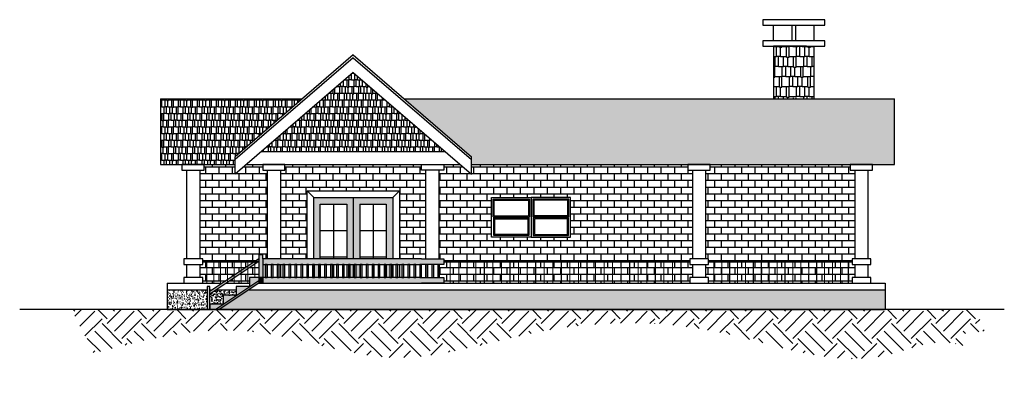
# Model space of a CAD drawing. Header units: inches. Extents: x 87 to 983, y 685 to 1009.
import ezdxf

# ---------------------------------------------------------------- set-up
doc = ezdxf.new("R2010")
doc.units = ezdxf.units.IN
pattern_1 = [(0, (0, -131.2354), (0, 6.096), []), (90, (0, -131.2354), (-6.096, 6.096), [6.096, -6.096])]
pattern_2 = [(50, (0, -131.2354), (5.46554, -0.478173), [0.5715, -6.2865]), (355, (0, -131.2354), (-1.057303, 5.731705), [0.4572, -5.029218]), (100.45144, (0.4555, -131.275), (4.408237, 5.253533), [0.4857, -5.342707]), (46.1842, (0, -129.7114), (8.13237, -1.26127), [0.85725, -9.42975]), (96.63556, (0.678, -129.8165), (7.122124, 7.422784), [0.72855, -8.01407]), (351.18415, (0, -129.711), (7.122124, 7.422784), [0.6858, -7.54379]), (21, (0.762, -130.0924), (4.548432, -3.067956), [0.5715, -6.2865]), (326, (0.762, -130.0924), (1.85406, 5.52564), [0.4572, -5.0292]), (71.45144, (1.141, -130.348), (6.402493, 2.457683), [0.4857, -5.342698]), (37.5, (0, -131.2354), (0.092658, 2.5366512), [0, -4.96824, 0, -5.1054, 0, -5.04825]), (7.5, (0, -131.2354), (2.00459, 3.005417), [0, -2.91084, 0, -4.85394, 0, -1.92405]), (327.5, (-1.6993, -131.2354), (4.067718, -0.1718623), [0, -1.905, 0, -5.9436, 0, -7.8867]), (317.5, (-2.4613, -131.2354), (4.443875, 0.762795), [0, -2.4765, 0, -3.94716, 0, -5.6007])]
pattern_3 = [(0, (0, -131.2354), (12.954, 6.096), [3.048, -2.54, 3.556, -1.524, 4.572, -2.032]), (0, (3.048, -130.9814), (12.954, 6.096), [2.54, -9.652, 2.032, -3.048]), (0, (9.144, -131.6164), (12.954, 6.096), [1.524, -15.748]), (90, (0, -131.2354), (-4.318, 6.096), [5.842, -18.542]), (90, (3.048, -131.2354), (-4.318, 6.096), [5.715, -18.669]), (90, (5.588, -131.2354), (-4.318, 6.096), [5.334, -19.05]), (90, (9.144, -131.6164), (-4.318, 6.096), [5.842, -18.542]), (90, (10.668, -131.6164), (-4.318, 6.096), [5.842, -18.542]), (90, (15.24, -131.2354), (-4.318, 6.096), [5.588, -18.796])]

# ---------------------------------------------------------------- blocks, each defined once
blk = doc.blocks.new('Window - Wood Frame 36 x 36 in.')
for p, q in [((1.5, 18.5), (34.5, 18.5)), ((2.5, 19.5), (33.5, 19.5)), ((2, 17.5), (34, 17.5)), ((3, 16.5), (33, 16.5))]:
    blk.add_line(p, q)
blk.add_lwpolyline([(0, 0), (0, 36), (36, 36), (36, 0)], close=True)
for points in [[(1.5, 18.5), (1.5, 34.5), (34.5, 34.5), (34.5, 18.5)], [(2.5, 19.5), (2.5, 33.5), (33.5, 33.5), (33.5, 19.5)], [(34, 17.5), (34, 1.5), (2, 1.5), (2, 17.5)], [(33, 16.5), (33, 2.5), (3, 2.5), (3, 16.5)]]:
    blk.add_lwpolyline(points)

msp = doc.modelspace()

# ---------------------------------------------------------------- hatches: boundary and pattern name
at = {"transparency": 33554528}
h = msp.add_hatch(dxfattribs=at)
h.set_pattern_fill('AR-RSHKE', color=256, scale=0.03)
h.set_pattern_definition([(0, (0, -131.235), (19.431, 9.144), [4.572, -3.81, 5.334, -2.286, 6.858, -3.048]), (0, (4.572, -130.854), (19.431, 9.144), [3.81, -14.478, 3.048, -4.572]), (0, (13.716, -131.807), (19.431, 9.144), [2.286, -23.622]), (90, (0, -131.2354), (-6.477, 9.144), [8.763, -27.813]), (90, (4.572, -131.2354), (-6.477, 9.144), [8.5725, -28.0035]), (90, (8.382, -131.2354), (-6.477, 9.144), [8.001, -28.575]), (90, (13.716, -131.807), (-6.477, 9.144), [8.763, -27.813]), (90, (16.002, -131.807), (-6.477, 9.144), [8.763, -27.813]), (90, (22.86, -131.2354), (-6.477, 9.144), [8.382, -28.194])])
h.paths.add_polyline_path([(772.71, 936.73), (809.75, 936.73), (809.75, 984.65), (772.71, 984.65)])
at = {"transparency": 33554687}
h = msp.add_hatch(dxfattribs=at)
h.set_pattern_fill('AR-RSHKE', color=256, scale=0.02)
h.set_pattern_definition(pattern_3)
h.paths.add_polyline_path([(473.87, 888.73), (390.26, 960.73), (306.65, 888.73)])
at = {"transparency": 33554582}
h = msp.add_hatch(dxfattribs=at)
h.set_pattern_fill('AR-RSHKE', color=256, scale=0.02)
h.set_pattern_definition(pattern_3)
h.paths.add_polyline_path([(214.82, 936.73), (214.82, 876.73), (282.7, 876.73), (282.7, 883.94), (344, 936.73)])
h = msp.add_hatch(dxfattribs=at)
h.set_pattern_fill('AR-RSHKE', color=256, scale=0.02)
h.set_pattern_definition(pattern_3)
h.paths.add_polyline_path([(882.82, 876.73), (882.82, 936.73), (436.52, 936.73), (497.82, 883.94), (497.82, 876.73)])
at = {"transparency": 33554528}
h = msp.add_hatch(dxfattribs=at)
h.set_pattern_fill('AR-B816', color=256, scale=0.03)
h.set_pattern_definition(pattern_1)
h.paths.add_polyline_path([(282.7, 868.11), (282.7, 876.73), (254.64, 876.73), (254.64, 871.66), (250.82, 871.66), (250.82, 790.92), (253.2, 790.92), (253.2, 788.39), (300.62, 788.39), (304.43, 790.92), (304.43, 794.72), (307.8, 794.72), (307.8, 790.92), (312.26, 790.92), (312.26, 871.66), (307.8, 871.66), (307.8, 876.73), (292.72, 876.73)])
at = {"transparency": 33554618}
h = msp.add_hatch(dxfattribs=at)
h.set_pattern_fill('AR-B816', color=256, scale=0.03)
h.set_pattern_definition(pattern_1)
h.paths.add_polyline_path([(348.26, 852.73), (432.26, 852.73), (432.26, 790.92), (452.45, 790.92), (456.26, 790.92), (456.26, 871.66), (452.45, 871.66), (452.45, 876.73), (328.08, 876.73), (328.08, 871.66), (324.26, 871.66), (324.26, 790.92), (348.26, 790.92)])
at = {"transparency": 33554528}
h = msp.add_hatch(dxfattribs=at)
h.set_pattern_fill('AR-B816', color=256, scale=0.03)
h.set_pattern_definition(pattern_1)
h.paths.add_polyline_path([(497.82, 868.11), (487.81, 876.73), (472.73, 876.73), (472.73, 871.66), (468.26, 871.66), (468.26, 790.92), (472.73, 790.92), (472.73, 788.39), (696.46, 788.39), (696.46, 790.92), (699.15, 790.92), (699.15, 871.66), (694.68, 871.66), (694.68, 876.73), (497.82, 876.73)])
h.paths.add_polyline_path([(516.05, 846.73), (552.05, 846.73), (588.05, 846.73), (588.05, 810.73), (552.05, 810.73), (516.05, 810.73)], flags=16)
h.paths.add_polyline_path([(516.05, 846.73), (552.05, 846.73), (552.05, 810.73), (516.05, 810.73)], flags=0)
h.paths.add_polyline_path([(517.55, 845.23), (550.55, 845.23), (550.55, 828.23), (550.05, 828.23), (550.05, 812.23), (518.05, 812.23), (518.05, 828.23), (518.02, 829.23), (517.55, 829.23)], flags=0)
h.paths.add_polyline_path([(518.55, 844.23), (549.55, 844.23), (549.55, 830.23), (518.55, 830.23)], flags=0)
h.paths.add_polyline_path([(519.05, 827.23), (549.05, 827.23), (549.05, 813.23), (519.05, 813.23)], flags=0)
h.paths.add_polyline_path([(552.05, 846.73), (588.05, 846.73), (588.05, 810.73), (552.05, 810.73)], flags=0)
h.paths.add_polyline_path([(553.55, 845.23), (586.55, 845.23), (586.55, 828.23), (586.05, 828.23), (586.05, 812.23), (554.05, 812.23), (554.05, 828.23), (554.02, 829.23), (553.55, 829.23)], flags=0)
h.paths.add_polyline_path([(554.55, 844.23), (585.55, 844.23), (585.55, 830.23), (554.55, 830.23)], flags=0)
h.paths.add_polyline_path([(555.05, 827.23), (585.05, 827.23), (585.05, 813.23), (555.05, 813.23)], flags=0)
h = msp.add_hatch(dxfattribs=at)
h.set_pattern_fill('AR-B816', color=256, scale=0.03)
h.set_pattern_definition(pattern_1)
h.paths.add_polyline_path([(846.82, 871.66), (842.36, 871.66), (842.36, 876.73), (714.96, 876.73), (714.96, 871.66), (711.15, 871.66), (711.15, 790.92), (713.52, 790.92), (713.52, 788.39), (844.14, 788.39), (844.14, 790.92), (846.82, 790.92)])
at = {"transparency": 33554523}
h = msp.add_hatch(color=256, dxfattribs=at)
h.dxf.hatch_style = 1
h.paths.add_polyline_path([(360.26, 840.73), (384.26, 840.73), (384.26, 790.92), (390.26, 790.92), (390.26, 846.73), (354.26, 846.73), (354.26, 790.92), (360.26, 790.92)])
h = msp.add_hatch(color=256, dxfattribs=at)
h.dxf.hatch_style = 1
h.paths.add_polyline_path([(396.26, 840.73), (420.26, 840.73), (420.26, 790.92), (426.26, 790.92), (426.26, 846.73), (390.26, 846.73), (390.26, 790.92), (396.26, 790.92)])
h = msp.add_hatch(color=256)
h.dxf.hatch_style = 1
h.paths.add_polyline_path([(304.43, 788.39), (304.43, 790.92), (259.8, 761.27), (259.8, 758.74)])
h = msp.add_hatch(color=256)
h.dxf.hatch_style = 1
h.paths.add_polyline_path([(307.8, 785.86), (307.8, 790.92), (307.8, 794.72), (304.43, 794.72), (304.43, 773.79), (307.8, 773.79)])
h = msp.add_hatch(color=256)
h.dxf.hatch_style = 1
h.paths.add_polyline_path([(452.45, 785.86), (472.73, 785.86), (472.73, 790.92), (452.45, 790.92), (307.8, 790.92), (307.8, 785.86)])
at = {"transparency": 33554528}
h = msp.add_hatch(dxfattribs=at)
h.set_pattern_fill('AR-B816', color=256, scale=0.03)
h.set_pattern_definition(pattern_1)
h.paths.add_polyline_path([(300.62, 788.39), (253.2, 788.39), (253.2, 785.86), (250.82, 785.86), (250.82, 773.79), (253.2, 773.79), (253.2, 768.73), (271.03, 768.73)])
h = msp.add_hatch(dxfattribs=at)
h.set_pattern_fill('AR-B816', color=256, scale=0.03)
h.set_pattern_definition(pattern_1)
h.paths.add_polyline_path([(304.43, 773.79), (304.43, 788.39), (274.84, 768.73), (295.8, 768.73), (295.8, 773.79)])
h = msp.add_hatch(color=256)
h.dxf.hatch_style = 1
h.paths.add_polyline_path([(311.94, 785.86), (310.2, 785.86), (310.2, 773.79), (311.94, 773.79)])
h = msp.add_hatch(color=256)
h.dxf.hatch_style = 1
h.paths.add_polyline_path([(317.35, 785.86), (315.61, 785.86), (315.61, 773.79), (317.35, 773.79)])
h = msp.add_hatch(color=256)
h.dxf.hatch_style = 1
h.paths.add_polyline_path([(322.76, 785.86), (321.02, 785.86), (321.02, 773.79), (322.76, 773.79)])
h = msp.add_hatch(color=256)
h.dxf.hatch_style = 1
h.paths.add_polyline_path([(327.96, 785.86), (326.22, 785.86), (326.22, 773.79), (327.96, 773.79)])
h = msp.add_hatch(color=256)
h.dxf.hatch_style = 1
h.paths.add_polyline_path([(333.37, 785.86), (331.63, 785.86), (331.63, 773.79), (333.37, 773.79)])
h = msp.add_hatch(color=256)
h.dxf.hatch_style = 1
h.paths.add_polyline_path([(338.79, 785.86), (337.04, 785.86), (337.04, 773.79), (338.79, 773.79)])
h = msp.add_hatch(color=256)
h.dxf.hatch_style = 1
h.paths.add_polyline_path([(344.2, 785.86), (342.46, 785.86), (342.46, 773.79), (344.2, 773.79)])
h = msp.add_hatch(color=256)
h.dxf.hatch_style = 1
h.paths.add_polyline_path([(349.61, 785.86), (347.87, 785.86), (347.87, 773.79), (349.61, 773.79)])
h = msp.add_hatch(color=256)
h.dxf.hatch_style = 1
h.paths.add_polyline_path([(355.02, 785.86), (353.28, 785.86), (353.28, 773.79), (355.02, 773.79)])
at = {"transparency": 33554523}
h = msp.add_hatch(color=256, dxfattribs=at)
h.dxf.hatch_style = 1
h.paths.add_polyline_path([(360.26, 785.86), (354.26, 785.86), (354.26, 773.79), (360.26, 773.79)])
h = msp.add_hatch(color=256)
h.dxf.hatch_style = 1
h.paths.add_polyline_path([(360.44, 785.86), (358.69, 785.86), (358.69, 773.79), (360.44, 773.79)])
h = msp.add_hatch(color=256)
h.dxf.hatch_style = 1
h.paths.add_polyline_path([(365.85, 785.86), (364.11, 785.86), (364.11, 773.79), (365.85, 773.79)])
h = msp.add_hatch(color=256)
h.dxf.hatch_style = 1
h.paths.add_polyline_path([(371.26, 785.86), (369.52, 785.86), (369.52, 773.79), (371.26, 773.79)])
h = msp.add_hatch(color=256)
h.dxf.hatch_style = 1
h.paths.add_polyline_path([(376.67, 785.86), (374.93, 785.86), (374.93, 773.79), (376.67, 773.79)])
h = msp.add_hatch(color=256)
h.dxf.hatch_style = 1
h.paths.add_polyline_path([(382.09, 785.86), (380.34, 785.86), (380.34, 773.79), (382.09, 773.79)])
h = msp.add_hatch(color=256, dxfattribs=at)
h.dxf.hatch_style = 1
h.paths.add_polyline_path([(384.26, 773.79), (390.26, 773.79), (390.26, 785.86), (384.26, 785.86)])
h = msp.add_hatch(color=256)
h.dxf.hatch_style = 1
h.paths.add_polyline_path([(387.5, 785.86), (385.76, 785.86), (385.76, 773.79), (387.5, 773.79)])
h = msp.add_hatch(color=256, dxfattribs=at)
h.dxf.hatch_style = 1
h.paths.add_polyline_path([(396.26, 785.86), (390.26, 785.86), (390.26, 773.79), (396.26, 773.79)])
h = msp.add_hatch(color=256)
h.dxf.hatch_style = 1
h.paths.add_polyline_path([(392.91, 785.86), (391.17, 785.86), (391.17, 773.79), (392.91, 773.79)])
h = msp.add_hatch(color=256)
h.dxf.hatch_style = 1
h.paths.add_polyline_path([(398.32, 785.86), (396.58, 785.86), (396.58, 773.79), (398.32, 773.79)])
h = msp.add_hatch(color=256)
h.dxf.hatch_style = 1
h.paths.add_polyline_path([(403.74, 785.86), (401.99, 785.86), (401.99, 773.79), (403.74, 773.79)])
h = msp.add_hatch(color=256)
h.dxf.hatch_style = 1
h.paths.add_polyline_path([(409.15, 785.86), (407.41, 785.86), (407.41, 773.79), (409.15, 773.79)])
h = msp.add_hatch(color=256)
h.dxf.hatch_style = 1
h.paths.add_polyline_path([(414.56, 785.86), (412.82, 785.86), (412.82, 773.79), (414.56, 773.79)])
h = msp.add_hatch(color=256)
h.dxf.hatch_style = 1
h.paths.add_polyline_path([(419.97, 785.86), (418.23, 785.86), (418.23, 773.79), (419.97, 773.79)])
h = msp.add_hatch(color=256, dxfattribs=at)
h.dxf.hatch_style = 1
h.paths.add_polyline_path([(420.26, 773.79), (426.26, 773.79), (426.26, 785.86), (420.26, 785.86)])
h = msp.add_hatch(color=256)
h.dxf.hatch_style = 1
h.paths.add_polyline_path([(425.38, 785.86), (423.64, 785.86), (423.64, 773.79), (425.38, 773.79)])
h = msp.add_hatch(color=256)
h.dxf.hatch_style = 1
h.paths.add_polyline_path([(430.8, 785.86), (429.06, 785.86), (429.06, 773.79), (430.8, 773.79)])
h = msp.add_hatch(color=256)
h.dxf.hatch_style = 1
h.paths.add_polyline_path([(436.21, 785.86), (434.47, 785.86), (434.47, 773.79), (436.21, 773.79)])
h = msp.add_hatch(color=256)
h.dxf.hatch_style = 1
h.paths.add_polyline_path([(441.62, 785.86), (439.88, 785.86), (439.88, 773.79), (441.62, 773.79)])
h = msp.add_hatch(color=256)
h.dxf.hatch_style = 1
h.paths.add_polyline_path([(447.03, 785.86), (445.29, 785.86), (445.29, 773.79), (447.03, 773.79)])
h = msp.add_hatch(color=256)
h.dxf.hatch_style = 1
h.paths.add_polyline_path([(452.45, 785.86), (450.7, 785.86), (450.7, 773.79), (452.45, 773.79)])
h = msp.add_hatch(color=256)
h.dxf.hatch_style = 1
h.paths.add_polyline_path([(458.01, 785.86), (456.26, 785.86), (456.26, 773.79), (458.01, 773.79)])
h = msp.add_hatch(color=256)
h.dxf.hatch_style = 1
h.paths.add_polyline_path([(463.42, 785.86), (461.68, 785.86), (461.68, 773.79), (463.42, 773.79)])
h = msp.add_hatch(color=256)
h.dxf.hatch_style = 1
h.paths.add_polyline_path([(468.83, 785.86), (467.09, 785.86), (467.09, 773.79), (468.83, 773.79)])
at = {"transparency": 33554528}
h = msp.add_hatch(dxfattribs=at)
h.set_pattern_fill('AR-B816', color=256, scale=0.03)
h.set_pattern_definition(pattern_1)
h.paths.add_polyline_path([(472.73, 788.39), (472.73, 785.86), (468.83, 785.86), (468.83, 773.79), (472.73, 773.79), (472.73, 768.73), (696.46, 768.73), (696.46, 773.79), (699.15, 773.79), (699.15, 785.86), (696.46, 785.86), (696.46, 788.39)])
h = msp.add_hatch(dxfattribs=at)
h.set_pattern_fill('AR-B816', color=256, scale=0.03)
h.set_pattern_definition(pattern_1)
h.paths.add_polyline_path([(713.52, 788.39), (713.52, 785.86), (711.15, 785.86), (711.15, 773.79), (713.52, 773.79), (713.52, 768.73), (844.14, 768.73), (844.14, 773.79), (846.82, 773.79), (846.82, 785.86), (844.14, 785.86), (844.14, 788.39)])
at = {"transparency": 33554687}
h = msp.add_hatch(color=256, dxfattribs=at)
h.dxf.hatch_style = 1
h.paths.add_polyline_path([(304.43, 770.83), (304.43, 773.79), (295.8, 773.79), (295.8, 765.79), (283.8, 765.79), (283.8, 757.79), (271.8, 757.79), (271.8, 749.79), (259.8, 749.79), (259.8, 744.73), (265.14, 744.73)])
h = msp.add_hatch(color=256)
h.dxf.hatch_style = 1
h.paths.add_polyline_path([(304.43, 768.73), (304.43, 770.83), (265.14, 744.73), (268.3, 744.73)])
h = msp.add_hatch(color=256)
h.dxf.hatch_style = 1
h.paths.add_polyline_path([(307.8, 773.79), (304.43, 773.79), (304.43, 768.73), (307.8, 768.73)])
h = msp.add_hatch(color=256)
h.dxf.hatch_style = 1
h.paths.add_polyline_path([(472.73, 773.79), (452.45, 773.79), (307.8, 773.79), (307.8, 768.73), (452.45, 768.73), (472.73, 768.73)])
h = msp.add_hatch(dxfattribs=at)
h.set_pattern_fill('AR-CONC', color=256, scale=0.03)
h.set_pattern_definition(pattern_2)
h.paths.add_polyline_path([(257.37, 744.73), (257.37, 762.73), (220.76, 762.73), (220.76, 744.73)])
h = msp.add_hatch(color=256)
h.dxf.hatch_style = 1
h.paths.add_polyline_path([(259.8, 765.7), (257.37, 765.7), (257.37, 744.73), (259.8, 744.73)])
h = msp.add_hatch(dxfattribs=at)
h.set_pattern_fill('AR-CONC', color=256, scale=0.03)
h.set_pattern_definition(pattern_2)
h.paths.add_polyline_path([(259.8, 758.74), (259.8, 749.79), (271.8, 749.79), (271.8, 757.79), (283.8, 757.79), (283.8, 762.73), (265.81, 762.73)])
h = msp.add_hatch(dxfattribs=at)
h.set_pattern_fill('AR-CONC', color=256, scale=0.03)
h.set_pattern_definition(pattern_2)
h.paths.add_polyline_path([(295.4, 762.73), (268.3, 744.73), (874.25, 744.73), (874.25, 762.73)])
h = msp.add_hatch(dxfattribs=at)
h.set_pattern_fill('EARTH', color=256, scale=4, angle=45)
edge = h.paths.add_edge_path()
edge.add_spline(control_points=[(948.76, 710.87), (945.31, 718.26), (944.52, 726.35), (970.96, 722.03), (962.6, 733.96), (952.86, 744.73)], knot_values=[10.424725, 10.424725, 10.424725, 10.424725, 30.659395, 41.271081, 69.397028, 69.397028, 69.397028, 69.397028], degree=3, periodic=0)
edge.add_line((952.86, 744.73), (133.91, 744.73))
edge.add_line((133.91, 744.73), (153.92, 704.76))
edge.add_spline(control_points=[(153.92, 704.76), (202.53, 718.28), (293.3, 739.69), (426.09, 684.96), (567.15, 734.44), (719.41, 736.39), (843.45, 684.85), (917.02, 718.39), (941.26, 713.3), (948.76, 710.87)], knot_values=[20.665447, 20.665447, 20.665447, 20.665447, 167.97585, 295.901905, 426.218278, 599.188735, 749.111059, 801.364505, 824.901472, 824.901472, 824.901472, 824.901472], degree=3, periodic=0)

# ---------------------------------------------------------------- linework, layer by layer
for p, q in [((772.71, 989.52), (772.71, 1003.85)), ((809.75, 989.52), (809.75, 1003.85)), ((802.54, 984.65), (772.71, 984.65)), ((772.71, 984.65), (772.71, 936.73)), ((809.75, 936.73), (809.75, 984.65)), ((390.26, 976.56), (282.7, 883.94)), ((390.26, 973.92), (282.7, 881.3)), ((390.26, 976.56), (497.82, 883.94)), ((390.26, 973.92), (497.82, 881.3)), ((390.26, 960.73), (282.7, 868.11)), ((390.26, 960.73), (497.82, 868.11)), ((214.82, 936.73), (344, 936.73)), ((214.82, 936.73), (214.82, 876.73)), ((436.52, 936.73), (882.82, 936.73)), ((882.82, 876.73), (882.82, 936.73)), ((306.65, 888.73), (473.87, 888.73)), ((282.7, 868.11), (282.7, 883.94)), ((497.82, 868.11), (497.82, 883.94)), ((214.82, 876.73), (282.7, 876.73)), ((238.82, 790.92), (238.82, 871.66)), ((238.82, 790.92), (238.82, 871.66)), ((250.82, 790.92), (250.82, 871.66)), ((292.72, 876.73), (487.81, 876.73)), ((312.26, 790.92), (312.26, 871.66)), ((324.26, 790.92), (324.26, 871.66)), ((456.26, 790.92), (456.26, 871.66)), ((468.26, 790.92), (468.26, 871.66)), ((497.82, 876.73), (882.82, 876.73)), ((699.15, 790.92), (699.15, 871.66)), ((711.15, 790.92), (711.15, 871.66)), ((846.82, 790.92), (846.82, 871.66)), ((858.82, 790.92), (858.82, 871.66)), ((348.26, 852.73), (354.26, 846.73)), ((426.26, 846.73), (432.26, 852.73)), ((354.26, 790.92), (354.26, 846.73)), ((354.26, 846.73), (426.26, 846.73)), ((390.26, 846.73), (390.26, 790.92)), ((426.26, 846.73), (426.26, 790.92)), ((360.26, 790.92), (360.26, 840.73)), ((360.26, 840.73), (384.26, 840.73)), ((372.26, 840.73), (372.26, 790.92)), ((384.26, 840.73), (384.26, 790.92)), ((396.26, 840.73), (420.26, 840.73)), ((396.26, 840.73), (396.26, 790.92)), ((408.26, 840.73), (408.26, 790.92)), ((420.26, 840.73), (420.26, 790.92)), ((360.26, 816.73), (384.26, 816.73)), ((396.26, 816.73), (420.26, 816.73)), ((304.43, 790.92), (259.8, 761.27)), ((307.8, 794.72), (304.43, 794.72)), ((304.43, 794.72), (304.43, 768.73)), ((307.8, 790.92), (307.8, 794.72)), ((360.26, 792.73), (384.26, 792.73)), ((396.26, 792.73), (420.26, 792.73)), ((238.82, 773.79), (238.82, 785.86)), ((238.82, 773.79), (238.82, 785.86)), ((250.82, 773.79), (250.82, 785.86)), ((304.43, 788.39), (259.8, 758.74)), ((307.8, 785.86), (307.8, 773.79)), ((312.26, 773.79), (312.26, 785.86)), ((324.26, 773.79), (324.26, 785.86)), ((372.26, 785.86), (372.26, 773.79)), ((384.26, 785.86), (384.26, 773.79)), ((390.26, 785.86), (390.26, 773.79)), ((396.26, 785.86), (396.26, 773.79)), ((408.26, 785.86), (408.26, 773.79)), ((456.26, 773.79), (456.26, 785.86)), ((468.26, 773.79), (468.26, 785.86)), ((699.15, 773.79), (699.15, 785.86)), ((711.15, 773.79), (711.15, 785.86)), ((711.15, 773.79), (711.15, 785.86)), ((846.82, 773.79), (846.82, 785.86)), ((858.82, 773.79), (858.82, 785.86)), ((304.43, 770.83), (265.14, 744.73)), ((307.8, 773.79), (295.8, 773.79)), ((295.8, 773.79), (295.8, 765.79)), ((220.76, 768.73), (271.03, 768.73)), ((220.76, 768.73), (220.76, 744.73)), ((220.76, 762.73), (257.37, 762.73)), ((259.8, 765.7), (257.37, 765.7)), ((257.37, 765.7), (257.37, 744.73)), ((259.8, 744.73), (259.8, 765.7)), ((259.8, 762.73), (261.99, 762.73)), ((265.81, 762.73), (283.8, 762.73)), ((304.43, 768.73), (268.3, 744.73)), ((274.84, 768.73), (295.8, 768.73)), ((295.8, 765.79), (283.8, 765.79)), ((283.8, 765.79), (283.8, 757.79)), ((295.4, 762.73), (874.25, 762.73)), ((304.43, 768.73), (874.25, 768.73)), ((874.25, 768.73), (874.25, 744.73)), ((283.8, 757.79), (271.8, 757.79)), ((271.8, 757.79), (271.8, 749.79)), ((982.67, 744.73), (86.7, 744.73)), ((220.76, 744.73), (874.25, 744.73)), ((271.8, 749.79), (259.8, 749.79)), ((259.8, 749.79), (259.8, 744.73))]:
    msp.add_line(p, q)
for points in [[(763.03, 1003.85), (819.43, 1003.85), (819.43, 1008.72), (763.03, 1008.72)], [(789.78, 1003.85), (792.68, 1003.85), (792.68, 989.52), (789.78, 989.52)], [(763.03, 984.65), (819.43, 984.65), (819.43, 989.52), (763.03, 989.52)], [(234.36, 871.66), (254.64, 871.66), (254.64, 876.73), (234.36, 876.73)], [(307.8, 871.66), (328.08, 871.66), (328.08, 876.73), (307.8, 876.73)], [(472.73, 871.66), (452.45, 871.66), (452.45, 876.73), (472.73, 876.73)], [(694.68, 871.66), (714.96, 871.66), (714.96, 876.73), (694.68, 876.73)], [(842.36, 871.66), (862.64, 871.66), (862.64, 876.73), (842.36, 876.73)], [(236.14, 785.86), (253.2, 785.86), (253.2, 790.92), (236.14, 790.92)], [(696.46, 785.86), (713.52, 785.86), (713.52, 790.92), (696.46, 790.92)], [(844.14, 785.86), (861.2, 785.86), (861.2, 790.92), (844.14, 790.92)], [(310.2, 773.79), (311.94, 773.79), (311.94, 785.86), (310.2, 785.86)], [(315.61, 773.79), (317.35, 773.79), (317.35, 785.86), (315.61, 785.86)], [(321.02, 773.79), (322.76, 773.79), (322.76, 785.86), (321.02, 785.86)], [(326.22, 773.79), (327.96, 773.79), (327.96, 785.86), (326.22, 785.86)], [(331.63, 773.79), (333.37, 773.79), (333.37, 785.86), (331.63, 785.86)], [(337.04, 773.79), (338.79, 773.79), (338.79, 785.86), (337.04, 785.86)], [(342.46, 773.79), (344.2, 773.79), (344.2, 785.86), (342.46, 785.86)], [(347.87, 773.79), (349.61, 773.79), (349.61, 785.86), (347.87, 785.86)], [(353.28, 773.79), (355.02, 773.79), (355.02, 785.86), (353.28, 785.86)], [(358.69, 773.79), (360.44, 773.79), (360.44, 785.86), (358.69, 785.86)], [(364.11, 773.79), (365.85, 773.79), (365.85, 785.86), (364.11, 785.86)], [(369.52, 773.79), (371.26, 773.79), (371.26, 785.86), (369.52, 785.86)], [(374.93, 773.79), (376.67, 773.79), (376.67, 785.86), (374.93, 785.86)], [(380.34, 773.79), (382.09, 773.79), (382.09, 785.86), (380.34, 785.86)], [(385.76, 773.79), (387.5, 773.79), (387.5, 785.86), (385.76, 785.86)], [(391.17, 773.79), (392.91, 773.79), (392.91, 785.86), (391.17, 785.86)], [(396.58, 773.79), (398.32, 773.79), (398.32, 785.86), (396.58, 785.86)], [(401.99, 773.79), (403.74, 773.79), (403.74, 785.86), (401.99, 785.86)], [(407.41, 773.79), (409.15, 773.79), (409.15, 785.86), (407.41, 785.86)], [(412.82, 773.79), (414.56, 773.79), (414.56, 785.86), (412.82, 785.86)], [(418.23, 773.79), (419.97, 773.79), (419.97, 785.86), (418.23, 785.86)], [(423.64, 773.79), (425.38, 773.79), (425.38, 785.86), (423.64, 785.86)], [(429.06, 773.79), (430.8, 773.79), (430.8, 785.86), (429.06, 785.86)], [(434.47, 773.79), (436.21, 773.79), (436.21, 785.86), (434.47, 785.86)], [(439.88, 773.79), (441.62, 773.79), (441.62, 785.86), (439.88, 785.86)], [(445.29, 773.79), (447.03, 773.79), (447.03, 785.86), (445.29, 785.86)], [(450.7, 773.79), (452.45, 773.79), (452.45, 785.86), (450.7, 785.86)], [(456.26, 773.79), (458.01, 773.79), (458.01, 785.86), (456.26, 785.86)], [(461.68, 773.79), (463.42, 773.79), (463.42, 785.86), (461.68, 785.86)], [(467.09, 773.79), (468.83, 773.79), (468.83, 785.86), (467.09, 785.86)], [(236.14, 768.73), (253.2, 768.73), (253.2, 773.79), (236.14, 773.79)], [(696.46, 768.73), (713.52, 768.73), (713.52, 773.79), (696.46, 773.79)], [(844.14, 768.73), (861.2, 768.73), (861.2, 773.79), (844.14, 773.79)]]:
    msp.add_lwpolyline(points, close=True)
for points in [[(348.26, 790.92), (348.26, 852.73), (432.26, 852.73), (432.26, 790.92)], [(452.45, 790.92), (307.8, 790.92), (307.8, 785.86), (452.45, 785.86)], [(452.45, 790.92), (472.73, 790.92), (472.73, 785.86), (452.45, 785.86)], [(348.26, 773.79), (348.26, 785.86)], [(354.26, 773.79), (354.26, 785.86)], [(360.26, 773.79), (360.26, 785.86)], [(420.26, 785.86), (420.26, 773.79)], [(426.26, 785.86), (426.26, 773.79)], [(432.26, 785.86), (432.26, 773.79)], [(452.45, 773.79), (307.8, 773.79), (307.8, 768.73), (452.45, 768.73)], [(452.45, 773.79), (472.73, 773.79), (472.73, 768.73), (452.45, 768.73)]]:
    msp.add_lwpolyline(points)
at = {"transparency": 33554592}
for points, const_width in [([(253.2, 788.39), (304.43, 788.39)], 2), ([(257.09, 788.39), (257.09, 768.73)], 1), ([(263.31, 788.39), (263.31, 768.73)], 1), ([(269.53, 788.39), (269.53, 768.73)], 1), ([(275.75, 788.39), (275.75, 768.73)], 1), ([(281.96, 788.39), (281.96, 768.73)], 1), ([(288.18, 788.39), (288.18, 768.73)], 1), ([(294.4, 788.39), (294.4, 768.73)], 1), ([(300.62, 788.39), (300.62, 773.79)], 1), ([(472.73, 788.39), (696.46, 788.39)], 2), ([(478.42, 788.39), (478.42, 768.73)], 1), ([(486.2, 788.39), (486.2, 768.73)], 1), ([(493.98, 788.39), (493.98, 768.73)], 1), ([(501.76, 788.39), (501.76, 768.73)], 1), ([(509.54, 788.39), (509.54, 768.73)], 1), ([(517.32, 788.39), (517.32, 768.73)], 1), ([(525.1, 788.39), (525.1, 768.73)], 1), ([(532.88, 788.39), (532.88, 768.73)], 1), ([(540.66, 788.39), (540.66, 768.73)], 1), ([(548.44, 788.39), (548.44, 768.73)], 1), ([(556.22, 788.39), (556.22, 768.73)], 1), ([(564, 788.39), (564, 768.73)], 1), ([(571.78, 788.39), (571.78, 768.73)], 1), ([(579.56, 788.39), (579.56, 768.73)], 1), ([(587.34, 788.39), (587.34, 768.73)], 1), ([(595.12, 788.39), (595.12, 768.73)], 1), ([(602.9, 788.39), (602.9, 768.73)], 1), ([(610.68, 788.39), (610.68, 768.73)], 1), ([(618.46, 788.39), (618.46, 768.73)], 1), ([(626.24, 788.39), (626.24, 768.73)], 1), ([(634.02, 788.39), (634.02, 768.73)], 1), ([(641.8, 788.39), (641.8, 768.73)], 1), ([(649.58, 788.39), (649.58, 768.73)], 1), ([(657.36, 788.39), (657.36, 768.73)], 1), ([(665.14, 788.39), (665.14, 768.73)], 1), ([(672.92, 788.39), (672.92, 768.73)], 1), ([(680.7, 788.39), (680.7, 768.73)], 1), ([(688.48, 788.39), (688.48, 768.73)], 1), ([(713.52, 788.39), (844.14, 788.39)], 2), ([(718.33, 788.39), (718.33, 768.73)], 1), ([(725.53, 788.39), (725.53, 768.73)], 1), ([(732.73, 788.39), (732.73, 768.73)], 1), ([(739.93, 788.39), (739.93, 768.73)], 1), ([(747.13, 788.39), (747.13, 768.73)], 1), ([(754.33, 788.39), (754.33, 768.73)], 1), ([(761.53, 788.39), (761.53, 768.73)], 1), ([(768.73, 788.39), (768.73, 768.73)], 1), ([(775.93, 788.39), (775.93, 768.73)], 1), ([(783.13, 788.39), (783.13, 768.73)], 1), ([(790.33, 788.39), (790.33, 768.73)], 1), ([(797.53, 788.39), (797.53, 768.73)], 1), ([(804.73, 788.39), (804.73, 768.73)], 1), ([(811.93, 788.39), (811.93, 768.73)], 1), ([(819.14, 788.39), (819.14, 768.73)], 1), ([(826.34, 788.39), (826.34, 768.73)], 1), ([(833.54, 788.39), (833.54, 768.73)], 1), ([(840.74, 788.39), (840.74, 768.73)], 1)]:
    msp.add_lwpolyline(points, dxfattribs=dict(at, const_width=const_width))

# ---------------------------------------------------------------- block references
msp.add_blockref('Window - Wood Frame 36 x 36 in.', (516.05, 810.73))
at = {"xscale": -1}
msp.add_blockref('Window - Wood Frame 36 x 36 in.', (588.05, 810.73), dxfattribs=at)

doc.saveas('drawing.dxf')
